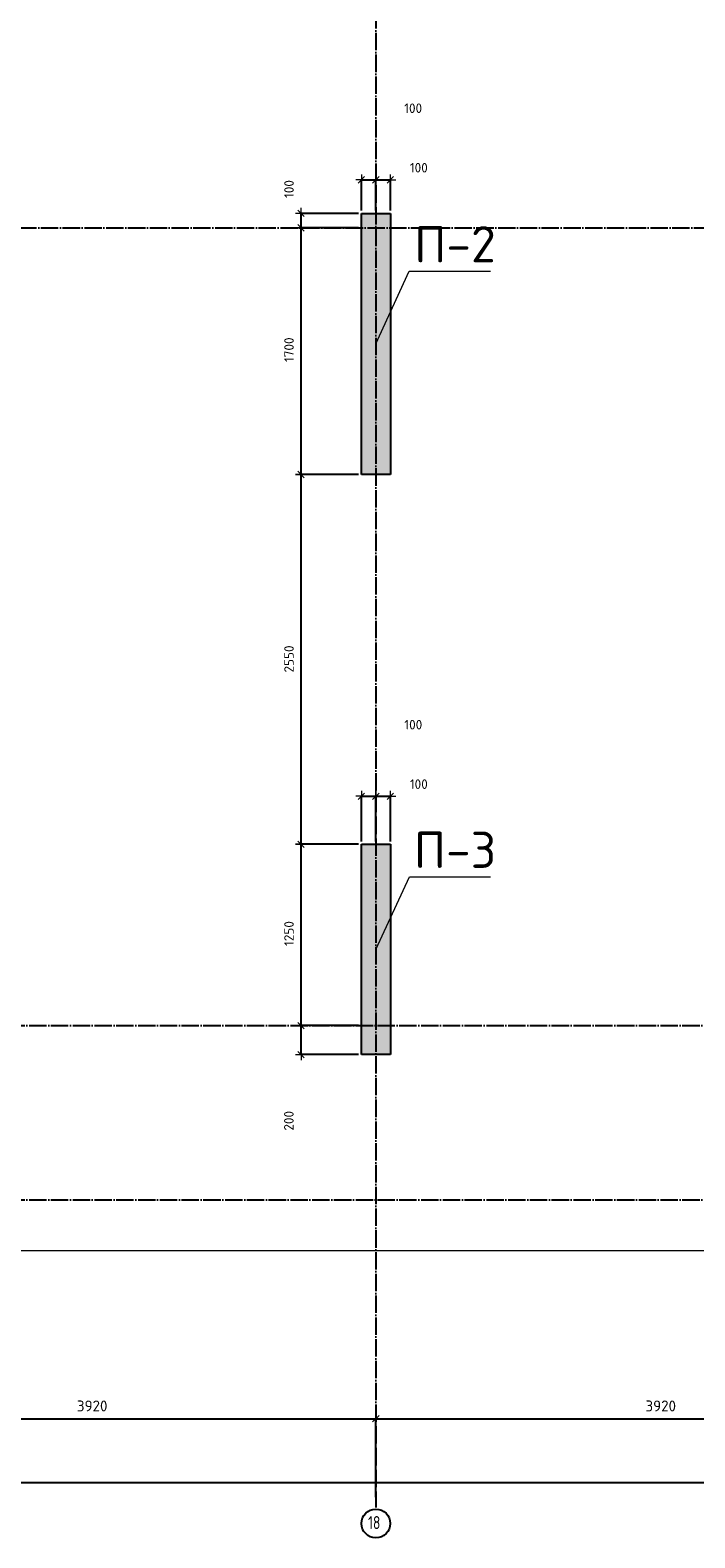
# Model space of a CAD drawing. Header units: millimetres. Extents: x 24180 to 116279, y -2337 to 52405.
# Tile 33 of 41: x 54476 to 59059, y 27669 to 38063. Entities that reach past the tile are written whole.
import ezdxf

# ---------------------------------------------------------------- set-up
doc = ezdxf.new("R2010")
doc.units = ezdxf.units.MM
doc.header["$PDMODE"] = 65
doc.linetypes.add('______11', pattern=[150, 120, -15, 0, -15])
doc.linetypes.add('______5', pattern=[330, 240, -30, 30, -30])
for name, color, linetype, lineweight in [('Standard', 7, 'Continuous', 25), ('Высотная отметка (отверстия)', 7, 'Continuous', 13), ('Размерная линия_ общее', 7, 'Continuous', 13)]:
    doc.layers.add(name, color=color, linetype=linetype, lineweight=lineweight)
doc.layers.add('Осевая линия_ общее', color=7, linetype='______5', lineweight=13, true_color=0xa0a0a0)
doc.styles.add('ISOCPEUR', font='ISOCPEUR')
doc.dimstyles.new('DIMSTYLE_11', dxfattribs={"dimtxt": 66, "dimasz": 75, "dimexe": 0, "dimexo": 0, "dimgap": 33, "dimtad": 2, "dimdec": 0, "dimrnd": 5, "dimzin": 12, "dimdsep": 46, "dimtxsty": 'ISOCPEUR', "dimblk1": 'ALL_ML_STRICH', "dimblk2": 'ALL_ML_STRICH', "dimsah": 1, "dimcen": 0, "dimclrd": 7, "dimclre": 256, "dimclrt": 7, "dimadec": 0, "dimazin": 0, "dimtfac": 1, "dimtdec": 0, "dimtix": 1, "dimtmove": 2, "dimatfit": 3, "dimfxl": 0, "dimtvp": 1.2, "dimtzin": 0, "dimlwd": 0, "dimlwe": -3, "dimarcsym": 0})
doc.dimstyles.new('DIMSTYLE_3', dxfattribs={"dimtxt": 75, "dimasz": 75, "dimexe": 0, "dimexo": 0, "dimgap": 37.5, "dimtad": 2, "dimdec": 0, "dimrnd": 5, "dimzin": 12, "dimdsep": 46, "dimtxsty": 'ISOCPEUR', "dimblk1": 'ALL_ML_STRICH', "dimblk2": 'ALL_ML_STRICH', "dimsah": 1, "dimcen": 0, "dimclrd": 256, "dimclre": 256, "dimclrt": 256, "dimadec": 0, "dimazin": 0, "dimtfac": 1, "dimtdec": 0, "dimtix": 1, "dimtmove": 2, "dimatfit": 3, "dimfxl": 0, "dimtzin": 0, "dimlwd": 0, "dimlwe": -1, "dimarcsym": 0})
doc.dimstyles.new('DIMSTYLE_9', dxfattribs={"dimtxt": 66, "dimasz": 75, "dimexe": 0, "dimexo": 0, "dimgap": 33, "dimtad": 2, "dimdec": 0, "dimrnd": 5, "dimzin": 12, "dimdsep": 46, "dimtxsty": 'ISOCPEUR', "dimblk1": 'ALL_ML_STRICH', "dimblk2": 'ALL_ML_STRICH', "dimsah": 1, "dimcen": 0, "dimclrd": 7, "dimclre": 256, "dimclrt": 7, "dimadec": 0, "dimazin": 0, "dimtfac": 1, "dimtdec": 0, "dimtix": 1, "dimtmove": 2, "dimatfit": 3, "dimfxl": 0, "dimtzin": 0, "dimlwd": 0, "dimlwe": -3, "dimarcsym": 0})

# ---------------------------------------------------------------- blocks, each defined once
blk = doc.blocks.new('ALL_ML_STRICH')
at = {"color": 0, "linetype": 'ByBlock', "lineweight": -2}
for p, q in [((-1, 0), (0.5, 0)), ((-0.3, -0.3), (0.3, 0.3)), ((0, -0.5), (0, 0.5))]:
    blk.add_line(p, q, dxfattribs=at)
blk = doc.blocks.new('*D19')
at = {"layer": 'DEFPOINTS', "transparency": 33554687}
for p in [(52940, 28490), (56860, 27940), (52940, 27840)]:
    blk.add_point(p, dxfattribs=at)
at = {"layer": 'Размерная линия_ общее', "lineweight": -2, "transparency": 33554687}
for p, q in [((52940, 27850), (52940, 28490)), ((52940, 28490), (56860, 28490)), ((56860, 27950), (56860, 28490))]:
    blk.add_line(p, q, dxfattribs=at)
at = {"layer": 'Размерная линия_ общее', "transparency": 33554687, "xscale": 75, "yscale": 75, "zscale": 75, "rotation": 180}
blk.add_blockref('ALL_ML_STRICH', (52940, 28490), dxfattribs=at)
at = {"layer": 'Размерная линия_ общее', "transparency": 33554687, "xscale": 75, "yscale": 75, "zscale": 75}
blk.add_blockref('ALL_ML_STRICH', (56860, 28490), dxfattribs=at)
at = {"layer": 'Размерная линия_ общее', "transparency": 33554687, "insert": (54904, 28578), "char_height": 75, "width": 300, "attachment_point": 5, "style": 'ISOCPEUR'}
blk.add_mtext('\\A1;{3920}', dxfattribs=at)
blk = doc.blocks.new('*D20')
at = {"layer": 'DEFPOINTS', "transparency": 33554687}
for p in [(56860, 28490), (56860, 27940), (60780, 27940)]:
    blk.add_point(p, dxfattribs=at)
at = {"layer": 'Размерная линия_ общее', "lineweight": -2, "transparency": 33554687}
for p, q in [((56860, 27950), (56860, 28490)), ((56860, 28490), (60780, 28490)), ((60780, 27950), (60780, 28490))]:
    blk.add_line(p, q, dxfattribs=at)
at = {"layer": 'Размерная линия_ общее', "transparency": 33554687, "xscale": 75, "yscale": 75, "zscale": 75, "rotation": 180}
blk.add_blockref('ALL_ML_STRICH', (56860, 28490), dxfattribs=at)
at = {"layer": 'Размерная линия_ общее', "transparency": 33554687, "xscale": 75, "yscale": 75, "zscale": 75}
blk.add_blockref('ALL_ML_STRICH', (60780, 28490), dxfattribs=at)
at = {"layer": 'Размерная линия_ общее', "transparency": 33554687, "insert": (58824, 28578), "char_height": 75, "width": 300, "attachment_point": 5, "style": 'ISOCPEUR'}
blk.add_mtext('\\A1;{3920}', dxfattribs=at)
blk = doc.blocks.new('*D23')
at = {"layer": 'DEFPOINTS', "transparency": 33554687}
for p in [(25300, 28050), (25300, 27940), (67380, 27940)]:
    blk.add_point(p, dxfattribs=at)
at = {"layer": 'Размерная линия_ общее', "lineweight": -2, "transparency": 33554687}
for p, q in [((25300, 27950), (25300, 28050)), ((25300, 28050), (67380, 28050)), ((67380, 27950), (67380, 28050))]:
    blk.add_line(p, q, dxfattribs=at)
at = {"layer": 'Размерная линия_ общее', "transparency": 33554687, "xscale": 75, "yscale": 75, "zscale": 75, "rotation": 180}
blk.add_blockref('ALL_ML_STRICH', (25300, 28050), dxfattribs=at)
at = {"layer": 'Размерная линия_ общее', "transparency": 33554687, "xscale": 75, "yscale": 75, "zscale": 75}
blk.add_blockref('ALL_ML_STRICH', (67380, 28050), dxfattribs=at)
at = {"layer": 'Размерная линия_ общее', "transparency": 33554687, "insert": (46340, 28138), "char_height": 75, "width": 375, "attachment_point": 5, "style": 'ISOCPEUR'}
blk.add_mtext('\\A1;{42080}', dxfattribs=at)
blk = doc.blocks.new('*D62')
at = {"layer": 'DEFPOINTS', "color": 7, "linetype": 'Continuous', "lineweight": 13, "transparency": 33554687}
for p in [(56760, 31200), (56344, 31000), (56760, 31000)]:
    blk.add_point(p, dxfattribs=at)
at = {"layer": 'Размерная линия_ общее', "color": 253, "linetype": 'Continuous', "lineweight": -2, "true_color": 0xa0a0a0, "transparency": 33554687}
for p, q in [((56740, 31200), (56344, 31200)), ((56740, 31000), (56344, 31000))]:
    blk.add_line(p, q, dxfattribs=at)
at = {"layer": 'Размерная линия_ общее', "color": 7, "linetype": 'Continuous', "lineweight": -2, "transparency": 33554687}
blk.add_line((56344, 31000), (56344, 31200), dxfattribs=at)
at = {"layer": 'Размерная линия_ общее', "color": 7, "linetype": 'Continuous', "lineweight": 13, "transparency": 33554687, "xscale": 75, "yscale": 75, "zscale": 75}
for p, rotation in [((56344, 31200), 90), ((56344, 31000), 270)]:
    blk.add_blockref('ALL_ML_STRICH', p, dxfattribs=dict(at, rotation=rotation))
at = {"layer": 'Размерная линия_ общее', "color": 7, "linetype": 'Continuous', "lineweight": 13, "transparency": 33554687, "insert": (56260, 30544), "char_height": 66, "width": 198, "attachment_point": 5, "rotation": 90, "style": 'ISOCPEUR'}
blk.add_mtext('\\A1;{200}', dxfattribs=at)
blk = doc.blocks.new('*D63')
at = {"layer": 'DEFPOINTS', "color": 7, "linetype": 'Continuous', "lineweight": 13, "transparency": 33554687}
for p in [(56760, 32450), (56344, 31200), (56760, 31200)]:
    blk.add_point(p, dxfattribs=at)
at = {"layer": 'Размерная линия_ общее', "color": 253, "linetype": 'Continuous', "lineweight": -2, "true_color": 0xa0a0a0, "transparency": 33554687}
for p, q in [((56740, 32450), (56344, 32450)), ((56740, 31200), (56344, 31200))]:
    blk.add_line(p, q, dxfattribs=at)
at = {"layer": 'Размерная линия_ общее', "color": 7, "linetype": 'Continuous', "lineweight": -2, "transparency": 33554687}
blk.add_line((56344, 31200), (56344, 32450), dxfattribs=at)
at = {"layer": 'Размерная линия_ общее', "color": 7, "linetype": 'Continuous', "lineweight": 13, "transparency": 33554687, "xscale": 75, "yscale": 75, "zscale": 75}
for p, rotation in [((56344, 32450), 90), ((56344, 31200), 270)]:
    blk.add_blockref('ALL_ML_STRICH', p, dxfattribs=dict(at, rotation=rotation))
at = {"layer": 'Размерная линия_ общее', "color": 7, "linetype": 'Continuous', "lineweight": 13, "transparency": 33554687, "insert": (56261, 31835), "char_height": 66, "width": 264, "attachment_point": 5, "rotation": 90, "style": 'ISOCPEUR'}
blk.add_mtext('\\A1;{1250}', dxfattribs=at)
blk = doc.blocks.new('*D64')
at = {"layer": 'DEFPOINTS', "color": 7, "linetype": 'Continuous', "lineweight": 13, "transparency": 33554687}
for p in [(56760, 35000), (56344, 32450), (56760, 32450)]:
    blk.add_point(p, dxfattribs=at)
at = {"layer": 'Размерная линия_ общее', "color": 253, "linetype": 'Continuous', "lineweight": -2, "true_color": 0xa0a0a0, "transparency": 33554687}
for p, q in [((56740, 35000), (56344, 35000)), ((56740, 32450), (56344, 32450))]:
    blk.add_line(p, q, dxfattribs=at)
at = {"layer": 'Размерная линия_ общее', "color": 7, "linetype": 'Continuous', "lineweight": -2, "transparency": 33554687}
blk.add_line((56344, 32450), (56344, 35000), dxfattribs=at)
at = {"layer": 'Размерная линия_ общее', "color": 7, "linetype": 'Continuous', "lineweight": 13, "transparency": 33554687, "xscale": 75, "yscale": 75, "zscale": 75}
for p, rotation in [((56344, 35000), 90), ((56344, 32450), 270)]:
    blk.add_blockref('ALL_ML_STRICH', p, dxfattribs=dict(at, rotation=rotation))
at = {"layer": 'Размерная линия_ общее', "color": 7, "linetype": 'Continuous', "lineweight": 13, "transparency": 33554687, "insert": (56261, 33728), "char_height": 66, "width": 264, "attachment_point": 5, "rotation": 90, "style": 'ISOCPEUR'}
blk.add_mtext('\\A1;{2550}', dxfattribs=at)
blk = doc.blocks.new('*D65')
at = {"layer": 'DEFPOINTS', "color": 7, "linetype": 'Continuous', "lineweight": 13, "transparency": 33554687}
for p in [(56760, 36700), (56344, 35000), (56760, 35000)]:
    blk.add_point(p, dxfattribs=at)
at = {"layer": 'Размерная линия_ общее', "color": 253, "linetype": 'Continuous', "lineweight": -2, "true_color": 0xa0a0a0, "transparency": 33554687}
for p, q in [((56740, 36700), (56344, 36700)), ((56740, 35000), (56344, 35000))]:
    blk.add_line(p, q, dxfattribs=at)
at = {"layer": 'Размерная линия_ общее', "color": 7, "linetype": 'Continuous', "lineweight": -2, "transparency": 33554687}
blk.add_line((56344, 35000), (56344, 36700), dxfattribs=at)
at = {"layer": 'Размерная линия_ общее', "color": 7, "linetype": 'Continuous', "lineweight": 13, "transparency": 33554687, "xscale": 75, "yscale": 75, "zscale": 75}
for p, rotation in [((56344, 36700), 90), ((56344, 35000), 270)]:
    blk.add_blockref('ALL_ML_STRICH', p, dxfattribs=dict(at, rotation=rotation))
at = {"layer": 'Размерная линия_ общее', "color": 7, "linetype": 'Continuous', "lineweight": 13, "transparency": 33554687, "insert": (56261, 35860), "char_height": 66, "width": 264, "attachment_point": 5, "rotation": 90, "style": 'ISOCPEUR'}
blk.add_mtext('\\A1;{1700}', dxfattribs=at)
blk = doc.blocks.new('*D66')
at = {"layer": 'DEFPOINTS', "color": 7, "linetype": 'Continuous', "lineweight": 13, "transparency": 33554687}
for p in [(56760, 36800), (56344, 36700), (56760, 36700)]:
    blk.add_point(p, dxfattribs=at)
at = {"layer": 'Размерная линия_ общее', "color": 253, "linetype": 'Continuous', "lineweight": -2, "true_color": 0xa0a0a0, "transparency": 33554687}
for p, q in [((56740, 36800), (56344, 36800)), ((56740, 36700), (56344, 36700))]:
    blk.add_line(p, q, dxfattribs=at)
at = {"layer": 'Размерная линия_ общее', "color": 7, "linetype": 'Continuous', "lineweight": -2, "transparency": 33554687}
blk.add_line((56344, 36700), (56344, 36800), dxfattribs=at)
at = {"layer": 'Размерная линия_ общее', "color": 7, "linetype": 'Continuous', "lineweight": 13, "transparency": 33554687, "xscale": 75, "yscale": 75, "zscale": 75}
for p, rotation in [((56344, 36800), 90), ((56344, 36700), 270)]:
    blk.add_blockref('ALL_ML_STRICH', p, dxfattribs=dict(at, rotation=rotation))
at = {"layer": 'Размерная линия_ общее', "color": 7, "linetype": 'Continuous', "lineweight": 13, "transparency": 33554687, "insert": (56261, 36968), "char_height": 66, "width": 198, "attachment_point": 5, "rotation": 90, "style": 'ISOCPEUR'}
blk.add_mtext('\\A1;{100}', dxfattribs=at)
blk = doc.blocks.new('*D146')
at = {"layer": 'DEFPOINTS', "color": 7, "linetype": 'Continuous', "lineweight": 13, "transparency": 33554687}
for p in [(56760, 32781), (56760, 32450), (56860, 32450)]:
    blk.add_point(p, dxfattribs=at)
at = {"layer": 'Размерная линия_ общее', "color": 253, "linetype": 'Continuous', "lineweight": -2, "true_color": 0xa0a0a0, "transparency": 33554687}
for p, q in [((56760, 32470), (56760, 32781)), ((56860, 32470), (56860, 32781))]:
    blk.add_line(p, q, dxfattribs=at)
at = {"layer": 'Размерная линия_ общее', "color": 7, "linetype": 'Continuous', "lineweight": -2, "transparency": 33554687}
blk.add_line((56760, 32781), (56860, 32781), dxfattribs=at)
at = {"layer": 'Размерная линия_ общее', "color": 7, "linetype": 'Continuous', "lineweight": 13, "transparency": 33554687, "xscale": 75, "yscale": 75, "zscale": 75, "rotation": 180}
blk.add_blockref('ALL_ML_STRICH', (56760, 32781), dxfattribs=at)
at = {"layer": 'Размерная линия_ общее', "color": 7, "linetype": 'Continuous', "lineweight": 13, "transparency": 33554687, "xscale": 75, "yscale": 75, "zscale": 75}
blk.add_blockref('ALL_ML_STRICH', (56860, 32781), dxfattribs=at)
at = {"layer": 'Размерная линия_ общее', "color": 7, "linetype": 'Continuous', "lineweight": 13, "transparency": 33554687, "insert": (57118, 33275), "char_height": 66, "width": 198, "attachment_point": 5, "style": 'ISOCPEUR'}
blk.add_mtext('\\A1;{100}', dxfattribs=at)
blk = doc.blocks.new('*D147')
at = {"layer": 'DEFPOINTS', "color": 7, "linetype": 'Continuous', "lineweight": 13, "transparency": 33554687}
for p in [(56860, 32781), (56860, 32450), (56960, 32450)]:
    blk.add_point(p, dxfattribs=at)
at = {"layer": 'Размерная линия_ общее', "color": 253, "linetype": 'Continuous', "lineweight": -2, "true_color": 0xa0a0a0, "transparency": 33554687}
for p, q in [((56860, 32470), (56860, 32781)), ((56960, 32470), (56960, 32781))]:
    blk.add_line(p, q, dxfattribs=at)
at = {"layer": 'Размерная линия_ общее', "color": 7, "linetype": 'Continuous', "lineweight": -2, "transparency": 33554687}
blk.add_line((56860, 32781), (56960, 32781), dxfattribs=at)
at = {"layer": 'Размерная линия_ общее', "color": 7, "linetype": 'Continuous', "lineweight": 13, "transparency": 33554687, "xscale": 75, "yscale": 75, "zscale": 75, "rotation": 180}
blk.add_blockref('ALL_ML_STRICH', (56860, 32781), dxfattribs=at)
at = {"layer": 'Размерная линия_ общее', "color": 7, "linetype": 'Continuous', "lineweight": 13, "transparency": 33554687, "xscale": 75, "yscale": 75, "zscale": 75}
blk.add_blockref('ALL_ML_STRICH', (56960, 32781), dxfattribs=at)
at = {"layer": 'Размерная линия_ общее', "color": 7, "linetype": 'Continuous', "lineweight": 13, "transparency": 33554687, "insert": (57156, 32865), "char_height": 66, "width": 198, "attachment_point": 5, "style": 'ISOCPEUR'}
blk.add_mtext('\\A1;{100}', dxfattribs=at)
blk = doc.blocks.new('*D156')
at = {"layer": 'DEFPOINTS', "color": 7, "linetype": 'Continuous', "lineweight": 13, "transparency": 33554687}
for p in [(56760, 37031), (56760, 36800), (56860, 36800)]:
    blk.add_point(p, dxfattribs=at)
at = {"layer": 'Размерная линия_ общее', "color": 253, "linetype": 'Continuous', "lineweight": -2, "true_color": 0xa0a0a0, "transparency": 33554687}
for p, q in [((56760, 36820), (56760, 37031)), ((56860, 36820), (56860, 37031))]:
    blk.add_line(p, q, dxfattribs=at)
at = {"layer": 'Размерная линия_ общее', "color": 7, "linetype": 'Continuous', "lineweight": -2, "transparency": 33554687}
blk.add_line((56760, 37031), (56860, 37031), dxfattribs=at)
at = {"layer": 'Размерная линия_ общее', "color": 7, "linetype": 'Continuous', "lineweight": 13, "transparency": 33554687, "xscale": 75, "yscale": 75, "zscale": 75, "rotation": 180}
blk.add_blockref('ALL_ML_STRICH', (56760, 37031), dxfattribs=at)
at = {"layer": 'Размерная линия_ общее', "color": 7, "linetype": 'Continuous', "lineweight": 13, "transparency": 33554687, "xscale": 75, "yscale": 75, "zscale": 75}
blk.add_blockref('ALL_ML_STRICH', (56860, 37031), dxfattribs=at)
at = {"layer": 'Размерная линия_ общее', "color": 7, "linetype": 'Continuous', "lineweight": 13, "transparency": 33554687, "insert": (57117, 37525), "char_height": 66, "width": 198, "attachment_point": 5, "style": 'ISOCPEUR'}
blk.add_mtext('\\A1;{100}', dxfattribs=at)
blk = doc.blocks.new('*D157')
at = {"layer": 'DEFPOINTS', "color": 7, "linetype": 'Continuous', "lineweight": 13, "transparency": 33554687}
for p in [(56860, 37031), (56860, 36800), (56960, 36800)]:
    blk.add_point(p, dxfattribs=at)
at = {"layer": 'Размерная линия_ общее', "color": 253, "linetype": 'Continuous', "lineweight": -2, "true_color": 0xa0a0a0, "transparency": 33554687}
for p, q in [((56860, 36820), (56860, 37031)), ((56960, 36820), (56960, 37031))]:
    blk.add_line(p, q, dxfattribs=at)
at = {"layer": 'Размерная линия_ общее', "color": 7, "linetype": 'Continuous', "lineweight": -2, "transparency": 33554687}
blk.add_line((56860, 37031), (56960, 37031), dxfattribs=at)
at = {"layer": 'Размерная линия_ общее', "color": 7, "linetype": 'Continuous', "lineweight": 13, "transparency": 33554687, "xscale": 75, "yscale": 75, "zscale": 75, "rotation": 180}
blk.add_blockref('ALL_ML_STRICH', (56860, 37031), dxfattribs=at)
at = {"layer": 'Размерная линия_ общее', "color": 7, "linetype": 'Continuous', "lineweight": 13, "transparency": 33554687, "xscale": 75, "yscale": 75, "zscale": 75}
blk.add_blockref('ALL_ML_STRICH', (56960, 37031), dxfattribs=at)
at = {"layer": 'Размерная линия_ общее', "color": 7, "linetype": 'Continuous', "lineweight": 13, "transparency": 33554687, "insert": (57156, 37115), "char_height": 66, "width": 198, "attachment_point": 5, "style": 'ISOCPEUR'}
blk.add_mtext('\\A1;{100}', dxfattribs=at)

msp = doc.modelspace()

# ---------------------------------------------------------------- hatches: boundary and pattern name
at = {"linetype": 'Continuous', "lineweight": 13, "transparency": 33554687}
for points in [[(56759.9, 35000), (56959.9, 35000), (56959.9, 36800), (56759.9, 36800)], [(56760, 31000), (56960, 31000), (56960, 32450), (56760, 32450)]]:
    msp.add_hatch(color=7, dxfattribs=at).paths.add_polyline_path(points)

# ---------------------------------------------------------------- linework, layer by layer
at = {"color": 7, "linetype": 'Continuous', "lineweight": -3, "transparency": 33554687}
for p, q in [((56759.9, 35000), (56759.9, 36800)), ((56759.9, 36800), (56959.9, 36800)), ((56959.9, 36800), (56959.9, 35000)), ((56959.9, 35000), (56759.9, 35000)), ((56760, 31000), (56760, 32450)), ((56760, 32450), (56960, 32450)), ((56960, 32450), (56960, 31000)), ((56960, 31000), (56760, 31000))]:
    msp.add_line(p, q, dxfattribs=at)
at = {"layer": 'Standard', "color": 7, "linetype": 'Continuous', "lineweight": 13, "transparency": 33554687}
msp.add_lwpolyline([(25100, 29650), (67580, 29650), (67580, 46020), (25100, 46020), (25100, 29650)], dxfattribs=at)
at = {"layer": 'Высотная отметка (отверстия)', "color": 7, "linetype": 'Continuous', "lineweight": 13, "transparency": 33554687}
for points in [[(56859.9, 35900), (57090.6, 36401.9), (57650.6, 36401.9)], [(56860, 31725), (57090.7, 32226.9), (57650.7, 32226.9)]]:
    msp.add_lwpolyline(points, dxfattribs=at)
at = {"layer": 'Осевая линия_ общее', "color": 253, "linetype": '______11', "lineweight": -3, "true_color": 0xa0a0a0, "transparency": 33554687}
for p, q in [((56860, 46150), (56860, 27877)), ((24230, 36700), (70073.9, 36700)), ((25200, 31200), (70073.9, 31200)), ((25200, 30000), (70073.9, 30000))]:
    msp.add_line(p, q, dxfattribs=at)
at = {"layer": 'Осевая линия_ общее', "color": 7, "linetype": 'Continuous', "lineweight": -3, "transparency": 33554687}
msp.add_circle((56860.1, 27767.6), 99.1, dxfattribs=at)

# ---------------------------------------------------------------- texts
at = {"layer": 'Высотная отметка (отверстия)', "color": 7, "linetype": 'Continuous', "lineweight": 13, "transparency": 33554687, "char_height": 75, "width": 664.583, "attachment_point": 8, "style": 'ISOCPEUR'}
for s, insert in [('\\A1;{\\fISOCPEUR|i0|b0;\\H250.000000;\\W1.000000;\\C7;П-2}\\P', (57405.6, 36461.9)), ('\\A1;{\\fISOCPEUR|i0|b0;\\H250.000000;\\W1.000000;\\C7;П-3}\\P', (57405.7, 32286.9))]:
    msp.add_mtext(s, dxfattribs=dict(at, insert=insert))
at = {"layer": 'Осевая линия_ общее', "color": 7, "linetype": 'Continuous', "lineweight": -3, "transparency": 33554687, "insert": (56806.1, 27728.5), "char_height": 90, "width": 141.684, "attachment_point": 7, "style": 'ISOCPEUR'}
msp.add_mtext('\\W0.75;18', dxfattribs=at)

# ---------------------------------------------------------------- dimensions: what is measured, and where the dimension line sits
at = {"layer": 'Размерная линия_ общее', "color": 7, "linetype": 'Continuous', "lineweight": 13, "transparency": 33554687}
for base, p1, p2, picture, middle in [((56859.9, 37031.2), (56759.9, 36820), (56859.9, 36820), '*D156', (57117.5, 37525.3)), ((56959.9, 37031.2), (56859.9, 36820), (56959.9, 36820), '*D157', (57155.7, 37114.6)), ((56860, 32781.2), (56760, 32470), (56860, 32470), '*D146', (57117.5, 33275.3)), ((56960, 32781.2), (56860, 32470), (56960, 32470), '*D147', (57155.8, 32864.6))]:
    dim = msp.add_linear_dim(base=base, p1=p1, p2=p2, dimstyle='DIMSTYLE_11', override={"dimpost": '<>', "dimclrd": 7, "dimclre": 253, "dimclrt": 7, "dimlwd": 0, "dimlwe": 65533}, dxfattribs=at)
    dim.commit()
    dim.dimension.update_dxf_attribs({"geometry": picture, "text_midpoint": middle, "dimtype": 160})
for base, p1, p2, dimstyle, picture, middle in [((56343.6, 36800), (56740, 36700), (56740, 36800), 'DIMSTYLE_11', '*D66', (56261.4, 36967.6)), ((56343.6, 36700), (56740, 35000), (56740, 36700), 'DIMSTYLE_9', '*D65', (56260.6, 35859.9)), ((56343.6, 35000), (56740, 32450), (56740, 35000), 'DIMSTYLE_9', '*D64', (56260.6, 33728.3)), ((56343.6, 32450), (56740, 31200), (56740, 32450), 'DIMSTYLE_9', '*D63', (56260.6, 31834.9)), ((56343.6, 31200), (56740, 31000), (56740, 31200), 'DIMSTYLE_9', '*D62', (56259.8, 30543.6))]:
    dim = msp.add_linear_dim(base=base, p1=p1, p2=p2, angle=90, dimstyle=dimstyle, override={"dimpost": '<>', "dimclrd": 7, "dimclre": 253, "dimclrt": 7, "dimlwd": 0, "dimlwe": 65533}, dxfattribs=at)
    dim.commit()
    dim.dimension.update_dxf_attribs({"geometry": picture, "text_midpoint": middle, "dimtype": 160})
at = {"layer": 'Размерная линия_ общее', "transparency": 33554687}
for base, p1, p2, picture, middle in [((56860, 28490.3), (52940, 27850), (56860, 27950), '*D19', (54903.7, 28577.8)), ((60780, 28490.3), (56860, 27950), (60780, 27950), '*D20', (58823.7, 28577.8)), ((67380, 28050.3), (25300, 27950), (67380, 27950), '*D23', (46340, 28137.8))]:
    dim = msp.add_linear_dim(base=base, p1=p1, p2=p2, dimstyle='DIMSTYLE_3', override={"dimpost": '<>', "dimclrd": 256, "dimclre": 256, "dimclrt": 256, "dimlwd": 0, "dimlwe": 65535}, dxfattribs=at)
    dim.commit()
    dim.dimension.update_dxf_attribs({"geometry": picture, "text_midpoint": middle, "dimtype": 160})

doc.saveas('drawing.dxf')
